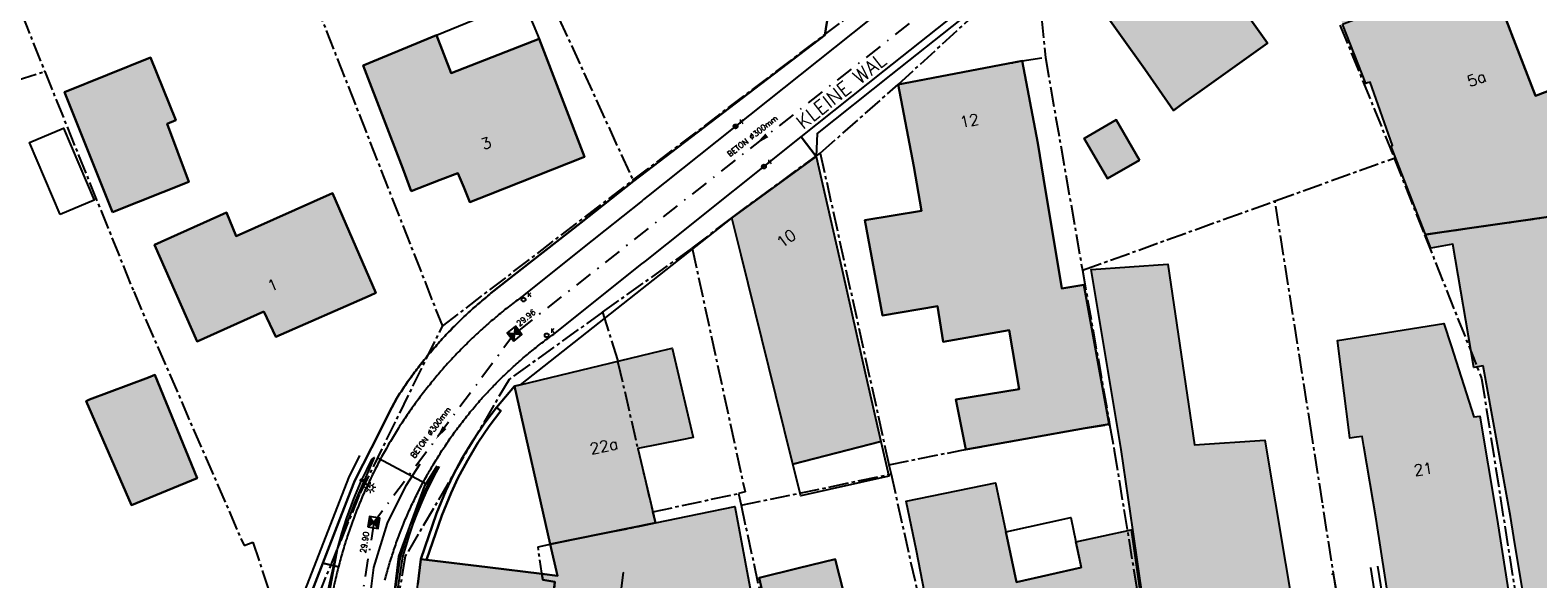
# Model space of a CAD drawing. Header units: metres. Extents: x 202952 to 203755, y 348959 to 349702.
# Tile 37 of 91: x 203184 to 203292, y 349384 to 349424. Entities that reach past the tile are written whole.
import ezdxf
from ezdxf.enums import TextEntityAlignment as Align

# ---------------------------------------------------------------- set-up
doc = ezdxf.new("R2010")
doc.units = ezdxf.units.M
doc.linetypes.add('1-200 CENTER', pattern=[4.28625, 2.8575, -0.47625, 0.47625, -0.47625])
doc.linetypes.add('1-200 DASHDOT', pattern=[2.54, 1.27, -0.635, 0, -0.635])
for name, color, linetype in [('bgt.onbegroeidterreindeel', 252, 'Continuous'), ('PH-BEST-BEBOUWING', 1, 'Continuous'), ('PH-BEST-BEBOUWING-ARCERING', 254, 'Continuous'), ('PH-BEST-BEGROEIIING', 252, 'Continuous'), ('PH-BEST-HUISNUMMER', 7, 'Continuous'), ('PH-BEST-KADASTRALE-GRENS', 240, '1-200 CENTER'), ('PH-BEST-KL-DATA_KPN', 12, '1-200 TELEFONIE-KPN'), ('PH-BEST-KL-DATA_ZIGGO BV', 12, '1-200 ZIGGO'), ('PH-BEST-KL-GAS_LAGEDRUK_ENEXIS', 12, '1-200 GASLEIDING LAGE DRUK'), ('PH-BEST-KL-LAAGSPANNING-ENEXIS', 12, '1-200 LAAGSPANNING'), ('PH-BEST-KL-WATER-WML', 12, '1-200 WML'), ('PH-BEST-KL-WATER-WML-buiten gebruik', 11, '1-200 WML'), ('PH-BEST-KOLK', 8, 'Continuous'), ('PH-BEST-PUT-HANDHAVEN', 84, 'Continuous'), ('PH-BEST-RIO-HANDHAVEN-GEMENGD', 44, '1-200 DASHDOT'), ('PH-BEST-RIO-TEKST', 8, 'Continuous'), ('PH-BEST-RIO-TEKST-VLOEIVLAK', 8, 'Continuous'), ('PH-BEST-STRAATNAAM-RIOLERING', 7, 'Continuous'), ('PH-BEST-WEGDEEL', 254, 'Continuous')]:
    doc.layers.add(name, color=color, linetype=linetype)
doc.styles.add('NLCS-ISO', font='txt')
doc.styles.add('ROMANS', font='romans.shx')
doc.linetypes.add('1-200 GASLEIDING LAGE DRUK', pattern='A,1.5,-0.6,["GAS LD",ROMANS,S=0.24,R=0,X=-0.5,Y=-0.12],-1', length=3.1)
doc.linetypes.add('1-200 LAAGSPANNING', pattern='A,1.5,-0.6,["LS",ROMANS,S=0.24,R=0,X=-0.45,Y=-0.12],-0.05', length=2.15)
doc.linetypes.add('1-200 TELEFONIE-KPN', pattern='A,1.5,-0.6,["KPN",ROMANS,S=0.24,R=0,X=-0.5,Y=-0.12],-0.3', length=2.4)
doc.linetypes.add('1-200 WML', pattern='A,1.5,-0.6,["WML",ROMANS,S=0.24,R=0,X=-0.5,Y=-0.12],-0.3', length=2.4)
doc.linetypes.add('1-200 ZIGGO', pattern='A,1.5,-0.6,["ZIGGO",ROMANS,S=0.24,R=0,X=-0.5,Y=-0.12],-0.65', length=2.75)

# ---------------------------------------------------------------- blocks, each defined once
blk = doc.blocks.new('SKL-WTB_HULP_MOF-SO')
at = {"linetype": 'ByBlock', "lineweight": 18}
h = blk.add_hatch(color=0, dxfattribs=at)
h.dxf.hatch_style = 1
h.paths.add_polyline_path([(-0.5625, 0, 1), (0.5625, 0, 1)])
at = {"color": 0, "linetype": 'ByBlock', "lineweight": 18}
blk.add_circle((0, 0), 0.5625, dxfattribs=at)
at = {"color": 0, "linetype": 'ByBlock', "lineweight": 18, "style": 'NLCS-ISO', "flags": 1}
for tag, p in [('TYPE', (1.5, 0)), ('LABEL', (1.5, -1.5)), ('OMSCHRIJVING', (1.5, -3))]:
    blk.add_attdef(tag, p, '', height=1, dxfattribs=at)
blk = doc.blocks.new('SKL-WTB_HULP_OVERIG-SO')
at = {"color": 0, "linetype": 'ByBlock', "lineweight": 18}
for points in [[(-0.14, 0.14), (0.14, -0.14)], [(0.14, 0.14), (-0.14, -0.14)]]:
    blk.add_lwpolyline(points, dxfattribs=at)
at = {"color": 0, "linetype": 'ByBlock', "lineweight": 18, "style": 'NLCS-ISO', "flags": 1}
for tag, p in [('TYPE', (1.5, 0)), ('LABEL', (1.5, -1.5)), ('OMSCHRIJVING', (1.5, -3))]:
    blk.add_attdef(tag, p, '', height=1, dxfattribs=at)
blk = doc.blocks.new('SKL-ET_OV_LICHTMAST-SO')
at = {"color": 0, "linetype": 'ByBlock', "lineweight": 18}
for points in [[(-1.25, 0), (-2, 0)], [(-1.41, 1.41), (-0.88, 0.88)], [(0, 2), (0, 1.25)], [(0.88, 0.88), (1.41, 1.41)], [(2, 0), (1.25, 0)], [(-1.41, -1.41), (-0.88, -0.88)], [(0, -1.25), (0, -2)], [(0.88, -0.88), (1.41, -1.41)]]:
    blk.add_lwpolyline(points, dxfattribs=at)
blk.add_circle((0, 0), 1, dxfattribs=at)
blk = doc.blocks.new('*U35')
blk.add_circle((0, 0), 0.142)
at = {"ltscale": 0.05, "style": 'ROMANS'}
blk.add_text('K', height=0.3, dxfattribs=at).set_placement((0.28, 0.19))
blk = doc.blocks.new('*U12')
h = blk.add_hatch(color=256)
h.paths.add_polyline_path([(0, 0), (-0.375, 0.375), (-0.375, -0.375)])
h.paths.add_polyline_path([(0.375, 0.375), (0, 0), (0.375, -0.375)])
for p, q in [((-0.375, -0.375), (0.375, 0.375)), ((-0.375, 0.375), (0.375, -0.375))]:
    blk.add_line(p, q)
blk.add_lwpolyline([(-0.375, -0.375), (0.375, -0.375), (0.375, 0.375), (-0.375, 0.375)], close=True)
blk = doc.blocks.new('Materialisatie')
blk.add_solid([(-1.04, 0.17), (-1.04, -0.17), (0, 0)])
at = {"style": 'ROMANS'}
blk.add_attdef('MATERIALISATIE', (-2.63, 0.66), '', height=0.4, dxfattribs=at)

msp = doc.modelspace()

# ---------------------------------------------------------------- hatches: boundary and pattern name
at = {"layer": 'PH-BEST-BEBOUWING-ARCERING'}
h = msp.add_hatch(color=256, dxfattribs=at)
h.paths.add_polyline_path([(203272.72, 349438.81), (203277.15, 349440.51), (203279.04, 349441.24), (203279.96, 349441.59), (203280.11, 349441.21), (203283.37, 349432.71), (203283.54, 349432.27), (203284.26, 349430.39), (203280.41, 349428.91), (203281.73, 349425.45), (203278.38, 349424.16), (203277.65, 349426.03), (203274.87, 349433.21)], flags=17)
h.paths.add_polyline_path([(203278.38, 349424.16), (203281.73, 349425.45), (203280.41, 349428.91), (203284.26, 349430.39), (203283.54, 349432.27), (203286.29, 349433.33), (203286.64, 349433.46), (203287.91, 349430.16), (203289.27, 349426.61), (203290.4, 349423.66), (203290.48, 349423.46), (203292.18, 349419.02), (203298.53, 349421.43), (203299.76, 349411.31), (203299.43, 349411.26), (203284.31, 349409.08), (203281.86, 349415.4), (203281.94, 349415.45), (203280.35, 349420.01), (203280.16, 349419.94), (203280.03, 349419.9)], flags=16)
h.paths.add_polyline_path([(203264.22, 349420.92), (203260.73, 349425.8), (203263.28, 349427.62), (203265.15, 349428.96), (203266.53, 349429.95), (203265.76, 349431.02), (203269.56, 349433.74), (203273.05, 349428.86), (203273.53, 349428.07), (203270.68, 349426.06), (203273, 349422.79), (203268.15, 349419.33), (203266.94, 349418.47), (203266.26, 349417.98)], flags=16)
h = msp.add_hatch(color=256, dxfattribs=at)
h.paths.add_polyline_path([(203211.7, 349412.2), (203211.09, 349413.81), (203208.25, 349421.19), (203213.52, 349423.36), (203214.57, 349420.65), (203220.85, 349423.11), (203224.1, 349414.64), (203217.24, 349411.93), (203215.9, 349411.4), (203215.46, 349412.47), (203215.04, 349413.48), (203213.77, 349412.99)], flags=17)
h.paths.add_polyline_path([(203201.14, 349403.57), (203196.38, 349401.42), (203193.33, 349408.35), (203198.48, 349410.66), (203199.17, 349408.96), (203206.06, 349412.04), (203209.16, 349404.9), (203208.76, 349404.72), (203202, 349401.75)], flags=16)
for points in [[(203194.23, 349417.02), (203194.84, 349417.27), (203193.04, 349421.76), (203186.87, 349419.29), (203190.32, 349410.68), (203195.77, 349412.86)], [(203256.96, 349413.13), (203256.55, 349415.63), (203255.43, 349421.52), (203246.94, 349419.91), (203246.57, 349419.84), (203247.69, 349413.95), (203248.22, 349410.79), (203244.18, 349410.11), (203245.43, 349403.29), (203249.37, 349403.94), (203249.79, 349401.4), (203254.51, 349402.24), (203255.23, 349398), (203250.7, 349397.26), (203251.4, 349393.68), (203259.95, 349395.22), (203261.66, 349395.5), (203259.85, 349405.48), (203258.28, 349405.22)], [(203262.17, 349417.3), (203259.87, 349415.97), (203261.54, 349413.09), (203263.84, 349414.42)], [(203242.54, 349406.53), (203240.7, 349414.68), (203234.65, 349410.29), (203234.92, 349409.22), (203235.32, 349407.61), (203237.81, 349397.55), (203239.03, 349392.63), (203245.31, 349394.26), (203244.25, 349398.95)], [(203272.8, 349394.34), (203267.78, 349394.02), (203265.87, 349406.97), (203260.38, 349406.58), (203262.52, 349393.69), (203263.35, 349387.95), (203264.45, 349380.32), (203264.56, 349380.33), (203267.17, 349380.52), (203274.5, 349381.05), (203275.03, 349381.09)], [(203260.38, 349406.58), (203262.52, 349393.69), (203263.35, 349387.95), (203264.45, 349380.32), (203267.18, 349380.52), (203275.03, 349381.09), (203272.8, 349394.34), (203267.78, 349394.02), (203265.87, 349406.97)], [(203230.38, 349400.95), (203229.57, 349400.75), (203219.51, 349398.32), (203219.09, 349398.22), (203221.65, 349386.89), (203229.18, 349388.42), (203227.92, 349393.74), (203231.07, 349394.38), (203231.89, 349394.55)], [(203193.35, 349399.03), (203192.9, 349398.85), (203188.67, 349397.26), (203188.42, 349397.15), (203191.68, 349389.7), (203196.38, 349391.62)]]:
    msp.add_hatch(color=256, dxfattribs=at).paths.add_polyline_path(points)
h = msp.add_hatch(color=256, dxfattribs=at)
h.paths.add_polyline_path([(203280.79, 349388.68), (203279.9, 349393.9), (203279.78, 349394.61), (203279.38, 349394.56), (203278.9, 349394.49), (203278.8, 349395.29), (203278.49, 349397.72), (203278.02, 349401.5), (203285.62, 349402.7), (203286.14, 349401.1), (203287.76, 349396.01), (203288.19, 349396.06), (203289.37, 349389.09), (203289.48, 349388.36), (203290.29, 349383.16), (203288.6, 349382.9), (203281.85, 349381.85), (203281.77, 349382.35)], flags=17)
h.paths.add_polyline_path([(203288.44, 349399.68), (203287.78, 349399.56), (203286.28, 349408.4), (203284.69, 349408.11), (203284.31, 349409.08), (203299.43, 349411.26), (203299.76, 349411.31), (203299.8, 349411), (203300.15, 349408.92), (203301.05, 349403.5), (203301.28, 349402.11), (203301.97, 349402.22), (203303.49, 349392.63), (203303.88, 349392.72), (203312.09, 349393.82), (203312.37, 349392.52), (203313.35, 349386.6), (203295.47, 349383.63), (203295.11, 349383.57), (203291.37, 349382.95), (203291.3, 349383.34), (203290.64, 349387.38), (203290.39, 349388.87)], flags=16)
h = msp.add_hatch(color=256, dxfattribs=at)
h.paths.add_polyline_path([(203280.79, 349388.68), (203279.9, 349393.89), (203279.78, 349394.61), (203279.38, 349394.56), (203278.9, 349394.49), (203278.8, 349395.29), (203278.5, 349397.71), (203278.02, 349401.5), (203285.62, 349402.7), (203286.14, 349401.1), (203287.76, 349396.01), (203288.19, 349396.06), (203289.37, 349389.09), (203289.48, 349388.36), (203290.29, 349383.16), (203288.6, 349382.9), (203281.85, 349381.85), (203281.77, 349382.35)])
h.paths.add_polyline_path([(203288.44, 349399.68), (203287.78, 349399.56), (203286.28, 349408.4), (203284.69, 349408.11), (203284.31, 349409.08), (203299.43, 349411.26), (203299.76, 349411.31), (203299.8, 349411), (203300.15, 349408.92), (203301.05, 349403.5), (203301.29, 349402.11), (203301.97, 349402.22), (203303.49, 349392.63), (203303.88, 349392.72), (203312.09, 349393.82), (203312.37, 349392.52), (203313.35, 349386.6), (203295.47, 349383.63), (203295.11, 349383.57), (203291.37, 349382.95), (203291.31, 349383.34), (203290.64, 349387.38), (203290.39, 349388.87)])
h = msp.add_hatch(color=256, dxfattribs=at)
h.paths.add_polyline_path([(203264.34, 349380.29), (203264.33, 349380.29), (203264.21, 349380.26), (203260.98, 349379.53), (203261.51, 349377.24), (203259.04, 349376.67), (203253.58, 349375.4), (203252.22, 349381.24), (203249.02, 349380.5), (203247.87, 349386.43), (203247.13, 349389.97), (203253.53, 349391.3), (203254.27, 349387.78), (203255.02, 349384.18), (203259.67, 349385.22), (203259.63, 349385.41), (203259.28, 349387.06), (203263.23, 349387.92), (203264.31, 349380.41), (203264.32, 349380.39), (203264.32, 349380.37), (203264.33, 349380.35), (203264.33, 349380.33), (203264.34, 349380.31)], flags=16)
h.paths.add_polyline_path([(203221.05, 349384.77), (203222.16, 349384.63), (203221.65, 349386.89), (203229.18, 349388.42), (203232.32, 349389.07), (203234.87, 349389.59), (203237.08, 349377.7), (203238.48, 349371.87), (203236.48, 349371.39), (203231.78, 349370.27), (203231.34, 349370.16), (203230.75, 349372.61), (203229.94, 349375.99), (203229.06, 349379.64), (203223.4, 349378.76), (203223.35, 349378.33), (203223.06, 349376.04), (203222.59, 349372.38), (203222.89, 349377.9), (203222.99, 349379.74), (203221.52, 349379.53), (203221.98, 349384.21), (203221.11, 349384.35)], flags=16)
h.paths.add_polyline_path([(203238.27, 349377.19), (203236.62, 349384.49), (203239.39, 349385.17), (203242.06, 349385.82), (203242.97, 349382.17), (203245.83, 349382.84), (203248.26, 349374.12), (203245.24, 349373.4), (203242.43, 349372.72), (203241.19, 349377.89)], flags=17)
h = msp.add_hatch(color=256, dxfattribs=at)
h.paths.add_polyline_path([(203264.34, 349380.29), (203264.33, 349380.29), (203264.21, 349380.26), (203260.98, 349379.52), (203261.51, 349377.24), (203259.05, 349376.67), (203253.58, 349375.4), (203252.22, 349381.24), (203249.02, 349380.5), (203247.87, 349386.43), (203247.13, 349389.97), (203253.54, 349391.3), (203254.27, 349387.78), (203255.02, 349384.18), (203259.67, 349385.22), (203259.63, 349385.41), (203259.28, 349387.06), (203263.23, 349387.92), (203264.31, 349380.41), (203264.32, 349380.39), (203264.32, 349380.37), (203264.33, 349380.35), (203264.33, 349380.33), (203264.34, 349380.31)])
h.paths.add_polyline_path([(203221.05, 349384.77), (203222.16, 349384.63), (203221.65, 349386.89), (203229.18, 349388.42), (203232.32, 349389.07), (203234.87, 349389.59), (203237.08, 349377.7), (203238.48, 349371.87), (203236.48, 349371.39), (203231.78, 349370.26), (203231.34, 349370.16), (203230.75, 349372.61), (203229.94, 349375.99), (203229.06, 349379.64), (203223.41, 349378.76), (203223.35, 349378.33), (203223.06, 349376.04), (203222.59, 349372.38), (203222.89, 349377.9), (203222.99, 349379.74), (203221.52, 349379.53), (203221.98, 349384.21), (203221.11, 349384.35)])
h.paths.add_polyline_path([(203238.27, 349377.19), (203236.63, 349384.49), (203239.4, 349385.17), (203242.06, 349385.82), (203242.97, 349382.17), (203245.83, 349382.84), (203248.26, 349374.12), (203245.24, 349373.39), (203242.44, 349372.72), (203241.19, 349377.89)])
h = msp.add_hatch(color=256, dxfattribs=at)
h.paths.add_polyline_path([(203221.05, 349384.77), (203222.16, 349384.63), (203221.65, 349386.89), (203229.18, 349388.42), (203232.32, 349389.07), (203234.87, 349389.59), (203237.08, 349377.7), (203238.48, 349371.87), (203236.48, 349371.39), (203231.78, 349370.27), (203231.34, 349370.16), (203230.75, 349372.61), (203229.94, 349375.99), (203229.06, 349379.64), (203223.4, 349378.76), (203223.35, 349378.33), (203223.06, 349376.04), (203222.59, 349372.38), (203222.89, 349377.9), (203222.99, 349379.74), (203221.52, 349379.53), (203221.98, 349384.21), (203221.11, 349384.35)], flags=16)
h.paths.add_polyline_path([(203222.59, 349372.38), (203221.27, 349372.55), (203220.87, 349372.6), (203220.71, 349371.35), (203219.22, 349371.54), (203214.19, 349372.17), (203210.86, 349372.59), (203211.43, 349377.51), (203211.62, 349379.2), (203222.89, 349377.9)], flags=17)
h = msp.add_hatch(color=256, dxfattribs=at)
h.paths.add_polyline_path([(203221.05, 349384.77), (203222.16, 349384.63), (203221.65, 349386.89), (203229.18, 349388.42), (203232.32, 349389.07), (203234.87, 349389.59), (203237.08, 349377.7), (203238.48, 349371.87), (203236.48, 349371.39), (203231.78, 349370.27), (203231.34, 349370.16), (203230.75, 349372.61), (203229.94, 349375.99), (203229.06, 349379.64), (203223.4, 349378.76), (203223.35, 349378.33), (203223.06, 349376.04), (203222.59, 349372.38), (203222.89, 349377.9), (203222.99, 349379.74), (203221.52, 349379.53), (203221.98, 349384.21), (203221.11, 349384.35)], flags=16)
h.paths.add_polyline_path([(203211.62, 349379.2), (203211.7, 349379.89), (203212.18, 349384.04), (203212.39, 349385.82), (203212.8, 349385.77), (203217.16, 349385.24), (203221.05, 349384.77), (203221.11, 349384.35), (203221.98, 349384.21), (203221.52, 349379.53), (203222.99, 349379.74), (203222.89, 349377.9)], flags=17)

# ---------------------------------------------------------------- linework, layer by layer
at = {"layer": 'bgt.onbegroeidterreindeel'}
for points in [[(203298.53, 349421.43), (203292.18, 349419.02), (203290.48, 349423.46), (203290.4, 349423.66), (203289.27, 349426.61), (203287.91, 349430.16), (203286.64, 349433.46), (203286.29, 349433.33), (203283.54, 349432.27), (203283.54, 349432.27), (203283.37, 349432.71), (203280.11, 349441.21), (203279.96, 349441.59), (203280.71, 349441.35), (203286.08, 349439.85), (203288.68, 349439.22), (203296.13, 349437.41)], [(203241.78, 349426.39), (203241.31, 349423.36), (203227.61, 349412.9), (203223.83, 349409.92), (203220.36, 349407.19), (203217.41, 349404.87), (203217.3, 349404.78), (203217.19, 349404.69), (203217.08, 349404.6), (203216.98, 349404.51), (203216.87, 349404.42), (203216.76, 349404.33), (203216.65, 349404.24), (203216.55, 349404.15), (203216.44, 349404.06), (203216.33, 349403.96), (203216.23, 349403.87), (203216.12, 349403.78), (203216.02, 349403.68), (203215.91, 349403.59), (203215.81, 349403.49), (203215.7, 349403.4), (203215.6, 349403.3), (203215.5, 349403.2), (203215.4, 349403.11), (203215.29, 349403.01), (203215.19, 349402.91), (203215.09, 349402.81), (203214.99, 349402.71), (203214.89, 349402.61), (203214.79, 349402.51), (203214.69, 349402.41), (203214.59, 349402.31), (203214.5, 349402.21), (203214.4, 349402.11), (203214.3, 349402.01), (203214.2, 349401.91), (203214.11, 349401.8), (203214.01, 349401.7), (203213.92, 349401.6), (203213.82, 349401.49), (203213.73, 349401.39), (203213.63, 349401.28), (203213.54, 349401.18), (203213.45, 349401.07), (203213.35, 349400.96), (203213.26, 349400.86), (203213.17, 349400.75), (203213.08, 349400.64), (203212.99, 349400.54), (203212.9, 349400.43), (203212.81, 349400.32), (203212.72, 349400.21), (203212.63, 349400.1), (203212.54, 349399.99), (203212.46, 349399.88), (203212.37, 349399.77), (203212.28, 349399.66), (203212.2, 349399.54), (203212.11, 349399.43), (203212.02, 349399.32), (203211.94, 349399.21), (203211.86, 349399.09), (203211.77, 349398.98), (203211.69, 349398.87), (203211.61, 349398.75), (203211.53, 349398.64), (203211.44, 349398.52), (203211.36, 349398.41), (203211.28, 349398.29), (203211.2, 349398.17), (203211.12, 349398.06), (203211.04, 349397.94), (203210.97, 349397.82), (203210.89, 349397.71), (203210.81, 349397.59), (203210.74, 349397.47), (203210.66, 349397.35), (203210.3, 349396.68), (203208.85, 349393.81), (203207.66, 349391.46), (203207.36, 349390.67), (203206.62, 349388.77), (203205.37, 349385.54), (203203.91, 349381.76)]]:
    msp.add_lwpolyline(points, dxfattribs=at)
for points in [[(203264.22, 349420.92), (203266.26, 349417.98), (203266.94, 349418.47), (203268.15, 349419.33), (203273, 349422.79), (203270.68, 349426.06), (203273.53, 349428.07), (203273.05, 349428.86), (203269.56, 349433.74), (203265.76, 349431.02), (203266.53, 349429.95), (203265.15, 349428.96), (203263.28, 349427.62), (203260.73, 349425.8), (203264.22, 349420.92)], [(203211.7, 349412.2), (203213.77, 349412.99), (203215.04, 349413.48), (203215.46, 349412.47), (203215.9, 349411.4), (203217.24, 349411.93), (203224.1, 349414.64), (203220.85, 349423.11), (203214.57, 349420.65), (203213.52, 349423.36), (203208.25, 349421.19), (203211.09, 349413.81), (203211.7, 349412.2)], [(203190.32, 349410.68), (203195.77, 349412.86), (203194.23, 349417.02), (203194.84, 349417.27), (203193.04, 349421.76), (203186.87, 349419.29), (203190.32, 349410.68)], [(203251.4, 349393.68), (203259.95, 349395.22), (203261.66, 349395.5), (203259.85, 349405.48), (203258.28, 349405.22), (203256.96, 349413.13), (203256.55, 349415.63), (203255.43, 349421.52), (203246.94, 349419.91), (203246.57, 349419.84), (203247.69, 349413.95), (203248.22, 349410.79), (203244.18, 349410.11), (203245.43, 349403.29), (203249.37, 349403.94), (203249.79, 349401.4), (203254.51, 349402.24), (203255.23, 349398), (203250.7, 349397.26), (203251.4, 349393.68)], [(203263.84, 349414.42), (203262.17, 349417.3), (203259.87, 349415.97), (203261.54, 349413.09), (203263.84, 349414.42)], [(203201.14, 349403.57), (203202, 349401.75), (203208.76, 349404.72), (203209.16, 349404.9), (203206.06, 349412.04), (203199.17, 349408.96), (203198.48, 349410.66), (203193.33, 349408.35), (203196.38, 349401.42), (203201.14, 349403.57)], [(203192.9, 349398.85), (203188.67, 349397.26), (203188.42, 349397.15), (203191.68, 349389.7), (203196.38, 349391.62), (203193.35, 349399.03), (203192.9, 349398.85)], [(203212.8, 349385.77), (203213.88, 349388.95), (203214.55, 349390.57), (203215.04, 349391.62), (203215.72, 349392.9), (203216.47, 349394.15), (203217.29, 349395.35), (203218.12, 349396.45), (203217.8, 349396.69), (203219.09, 349398.22), (203221.65, 349386.89), (203222.16, 349384.63), (203221.05, 349384.77), (203217.16, 349385.24), (203212.8, 349385.77)], [(203238.27, 349377.19), (203241.19, 349377.89), (203242.43, 349372.72), (203245.24, 349373.4), (203248.26, 349374.12), (203245.83, 349382.84), (203242.97, 349382.17), (203242.06, 349385.82), (203239.39, 349385.17), (203236.62, 349384.49), (203238.27, 349377.19)]]:
    msp.add_lwpolyline(points, close=True, dxfattribs=at)
at = {"layer": 'PH-BEST-BEBOUWING'}
for points in [[(203264.22, 349420.92), (203260.73, 349425.8), (203263.28, 349427.62), (203265.15, 349428.96), (203266.53, 349429.95), (203265.76, 349431.02), (203269.56, 349433.74), (203273.05, 349428.86), (203273.53, 349428.07), (203270.68, 349426.06), (203273, 349422.79), (203268.15, 349419.33), (203266.94, 349418.47), (203266.26, 349417.98), (203264.22, 349420.92)], [(203278.38, 349424.16), (203281.73, 349425.45), (203280.41, 349428.91), (203284.26, 349430.39), (203283.54, 349432.27), (203286.29, 349433.33), (203286.64, 349433.46), (203287.91, 349430.16), (203289.27, 349426.61), (203290.4, 349423.66), (203290.48, 349423.46), (203292.18, 349419.02), (203298.53, 349421.43), (203299.76, 349411.31), (203299.43, 349411.26), (203284.31, 349409.08), (203281.86, 349415.4), (203281.94, 349415.45), (203280.35, 349420.01), (203280.16, 349419.94), (203280.03, 349419.9), (203278.38, 349424.16)], [(203220.85, 349423.11), (203214.57, 349420.65), (203213.52, 349423.36), (203219.7, 349425.91), (203220.85, 349423.11)], [(203211.7, 349412.2), (203211.09, 349413.81), (203208.25, 349421.19), (203213.52, 349423.36), (203214.57, 349420.65), (203220.85, 349423.11), (203224.1, 349414.64), (203217.24, 349411.93), (203215.9, 349411.4), (203215.46, 349412.47), (203215.04, 349413.48), (203213.77, 349412.99), (203211.7, 349412.2)], [(203190.32, 349410.68), (203186.87, 349419.29), (203193.04, 349421.76), (203194.84, 349417.27), (203194.23, 349417.02), (203195.77, 349412.86), (203190.32, 349410.68)], [(203251.4, 349393.68), (203250.7, 349397.26), (203255.23, 349398), (203254.51, 349402.24), (203249.79, 349401.4), (203249.37, 349403.94), (203245.43, 349403.29), (203244.18, 349410.11), (203248.22, 349410.79), (203247.69, 349413.95), (203246.57, 349419.84), (203246.94, 349419.91), (203255.43, 349421.52), (203256.55, 349415.63), (203256.96, 349413.13), (203258.28, 349405.22), (203259.85, 349405.48), (203261.66, 349395.5), (203259.95, 349395.22), (203251.4, 349393.68)], [(203263.84, 349414.42), (203261.54, 349413.09), (203259.87, 349415.97), (203262.17, 349417.3), (203263.84, 349414.42)], [(203186.56, 349410.51), (203184.38, 349415.67), (203186.81, 349416.7), (203189, 349411.54), (203186.56, 349410.51)], [(203240.7, 349414.68), (203242.54, 349406.53), (203244.25, 349398.95), (203245.31, 349394.26), (203239.03, 349392.63), (203237.81, 349397.55), (203235.32, 349407.61), (203234.92, 349409.22), (203234.65, 349410.29), (203240.7, 349414.68)], [(203201.14, 349403.57), (203196.38, 349401.42), (203193.33, 349408.35), (203198.48, 349410.66), (203199.17, 349408.96), (203206.06, 349412.04), (203209.16, 349404.9), (203208.76, 349404.72), (203202, 349401.75), (203201.14, 349403.57)], [(203288.44, 349399.68), (203287.78, 349399.56), (203286.28, 349408.4), (203284.69, 349408.11), (203284.31, 349409.08), (203299.43, 349411.26), (203299.76, 349411.31), (203299.8, 349411), (203300.15, 349408.92), (203301.05, 349403.5), (203301.28, 349402.11), (203301.97, 349402.22), (203303.49, 349392.63), (203303.88, 349392.72), (203312.09, 349393.82), (203312.37, 349392.52), (203313.35, 349386.6), (203295.47, 349383.63), (203295.11, 349383.57), (203291.37, 349382.95), (203291.3, 349383.34), (203290.64, 349387.38), (203290.39, 349388.87), (203288.44, 349399.68)], [(203267.17, 349380.52), (203264.56, 349380.33), (203264.45, 349380.32), (203263.35, 349387.95), (203262.52, 349393.69), (203260.38, 349406.58), (203265.87, 349406.97), (203267.78, 349394.02), (203272.8, 349394.34), (203275.03, 349381.09), (203274.5, 349381.05), (203267.17, 349380.52)], [(203280.79, 349388.68), (203279.9, 349393.9), (203279.78, 349394.61), (203279.38, 349394.56), (203278.9, 349394.49), (203278.8, 349395.29), (203278.49, 349397.72), (203278.02, 349401.5), (203285.62, 349402.7), (203286.14, 349401.1), (203287.76, 349396.01), (203288.19, 349396.06), (203289.37, 349389.09), (203289.48, 349388.36), (203290.29, 349383.16), (203288.6, 349382.9), (203281.85, 349381.85), (203281.77, 349382.35), (203280.79, 349388.68)], [(203219.09, 349398.22), (203219.51, 349398.32), (203229.57, 349400.75), (203230.38, 349400.95), (203231.89, 349394.55), (203231.07, 349394.38), (203227.92, 349393.74), (203229.18, 349388.42), (203221.65, 349386.89), (203219.09, 349398.22)], [(203192.9, 349398.85), (203193.35, 349399.03), (203196.38, 349391.62), (203191.68, 349389.7), (203188.42, 349397.15), (203188.67, 349397.26), (203192.9, 349398.85)], [(203245.31, 349394.26), (203245.9, 349391.78), (203239.58, 349390.37), (203239.03, 349392.63), (203245.31, 349394.26)], [(203221.05, 349384.77), (203222.16, 349384.63), (203221.65, 349386.89), (203229.18, 349388.42), (203232.32, 349389.07), (203234.87, 349389.59), (203237.08, 349377.7), (203238.48, 349371.87), (203236.48, 349371.39), (203231.78, 349370.27), (203231.34, 349370.16), (203230.75, 349372.61), (203229.94, 349375.99), (203229.06, 349379.64), (203223.4, 349378.76), (203223.35, 349378.33), (203223.06, 349376.04), (203222.59, 349372.38), (203222.89, 349377.9), (203222.99, 349379.74), (203221.52, 349379.53), (203221.98, 349384.21), (203221.11, 349384.35), (203221.05, 349384.77)], [(203254.27, 349387.78), (203258.92, 349388.8), (203259.28, 349387.06), (203259.67, 349385.22), (203255.02, 349384.18), (203254.27, 349387.78)], [(203211.62, 349379.2), (203211.7, 349379.89), (203212.18, 349384.04), (203212.39, 349385.82), (203212.8, 349385.77), (203217.16, 349385.24), (203221.05, 349384.77), (203221.11, 349384.35), (203221.98, 349384.21), (203221.52, 349379.53), (203222.99, 349379.74), (203222.89, 349377.9), (203211.62, 349379.2)], [(203238.27, 349377.19), (203236.62, 349384.49), (203239.39, 349385.17), (203242.06, 349385.82), (203242.97, 349382.17), (203245.83, 349382.84), (203248.26, 349374.12), (203245.24, 349373.4), (203242.43, 349372.72), (203241.19, 349377.89), (203238.27, 349377.19)]]:
    msp.add_lwpolyline(points, close=True, dxfattribs=at)
msp.add_lwpolyline([(203249.02, 349380.5), (203247.87, 349386.43), (203247.13, 349389.97), (203253.53, 349391.3), (203254.27, 349387.78), (203255.02, 349384.18), (203259.67, 349385.22), (203259.63, 349385.41), (203259.28, 349387.06), (203263.23, 349387.92), (203264.31, 349380.41)], dxfattribs=at)
at = {"layer": 'PH-BEST-BEGROEIIING'}
msp.add_lwpolyline([(203212.8, 349385.77), (203212.39, 349385.82), (203213.51, 349389.09), (203214.18, 349390.73), (203214.68, 349391.8), (203215.37, 349393.1), (203216.13, 349394.36), (203216.96, 349395.58), (203217.8, 349396.69), (203218.12, 349396.45), (203217.29, 349395.35), (203216.47, 349394.15), (203215.72, 349392.9), (203215.04, 349391.62), (203214.55, 349390.57), (203213.88, 349388.95), (203212.8, 349385.77)], close=True, dxfattribs=at)
at = {"layer": 'PH-BEST-KADASTRALE-GRENS', "ltscale": 0.5}
for p, q in [((203191.52, 349459.6), (203213.93, 349402.51)), ((203173.46, 349450.67), (203185.46, 349420.77)), ((203227.57, 349412.97), (203252.32, 349431.76)), ((203246.57, 349419.84), (203256.43, 349428.87)), ((203256.43, 349428.87), (203257.1, 349421.77)), ((203220.5, 349428.47), (203227.57, 349412.97)), ((203278.19, 349424.09), (203282.07, 349414.56)), ((203257.1, 349421.77), (203259.75, 349406.52)), ((203159.03, 349412.2), (203185.46, 349420.77)), ((203240.98, 349414.92), (203246.57, 349419.84)), ((203240.98, 349414.92), (203245.9, 349392.59)), ((203273.54, 349411.49), (203282.07, 349414.56)), ((203282.07, 349414.56), (203284.24, 349409.07)), ((203213.93, 349402.51), (203227.57, 349412.97)), ((203259.75, 349406.52), (203273.54, 349411.49)), ((203276.15, 349394.89), (203273.54, 349411.49)), ((203284.24, 349409.07), (203299.43, 349411.26)), ((203225.4, 349403.52), (203231.82, 349408.1)), ((203259.75, 349406.52), (203261.7, 349395.47)), ((203245.9, 349392.59), (203246.05, 349391.91)), ((203235.31, 349389.69), (203246.05, 349391.91)), ((203228.99, 349389.21), (203235.12, 349390.53)), ((203235.12, 349390.53), (203235.31, 349389.69)), ((203235.31, 349389.69), (203239.35, 349371.12))]:
    msp.add_line(p, q, dxfattribs=at)
for points in [[(203246.57, 349419.84), (203255.43, 349421.52), (203257.1, 349421.77)], [(203185.46, 349420.77), (203191.83, 349404.99), (203199.73, 349386.79), (203200.36, 349387.05), (203202.89, 349379.34)], [(203231.82, 349408.1), (203234.65, 349410.29), (203240.98, 349414.92)], [(203284.24, 349409.07), (203288.33, 349398.77), (203290.8, 349383.05)], [(203231.82, 349408.1), (203235.6, 349390.64), (203235.12, 349390.53)], [(203225.4, 349403.52), (203218.7, 349398.7), (203211.27, 349386.02), (203208.84, 349371.56), (203210.59, 349371.49)], [(203225.4, 349403.52), (203226.47, 349400.1), (203226.5, 349399.92), (203227.92, 349393.74), (203228.99, 349389.21)], [(203202.89, 349379.34), (203204.24, 349381.22), (203208.05, 349390.52), (203213.93, 349402.51)], [(203245.9, 349392.59), (203251.11, 349393.63), (203259.95, 349395.22), (203261.7, 349395.47)], [(203261.7, 349395.47), (203262.03, 349393.6), (203264.21, 349380.26)], [(203278.25, 349381.46), (203276.94, 349389.85), (203276.15, 349394.89)], [(203246.05, 349391.91), (203248.96, 349378.9), (203249.62, 349371.33)], [(203210.59, 349371.49), (203222.62, 349370.98), (203222.59, 349372.38), (203222.99, 349379.74), (203221.52, 349379.53), (203221.98, 349384.21), (203221.11, 349384.35), (203220.78, 349386.71), (203221.55, 349386.87), (203229.18, 349388.42), (203228.99, 349389.21)]]:
    msp.add_lwpolyline(points, dxfattribs=at)
at = {"layer": 'PH-BEST-KL-DATA_KPN'}
for points in [[(203204.04, 349373.64), (203206.43, 349386.54), (203207.67, 349389.85), (203209.07, 349393.1)], [(203213.58, 349392.49), (203212.51, 349390.4), (203211.61, 349388.23), (203210.9, 349386), (203208.9, 349373.03), (203208.11, 349373.13), (203204.04, 349373.64)]]:
    msp.add_lwpolyline(points, dxfattribs=at)
at = {"layer": 'PH-BEST-KL-DATA_ZIGGO BV'}
msp.add_lwpolyline([(203208, 349393.24), (203207.2, 349391.66), (203203.91, 349383.16), (203203.76, 349382.18)], dxfattribs=at)
at = {"layer": 'PH-BEST-KL-GAS_LAGEDRUK_ENEXIS'}
for points in [[(203208.2, 349366.96), (203209.07, 349372.81), (203211.1, 349385.98), (203211.33, 349386.78), (203211.58, 349387.57), (203211.85, 349388.36), (203212.14, 349389.14), (203212.45, 349389.88), (203212.77, 349390.61), (203213.12, 349391.33), (203213.48, 349392.04), (203213.72, 349392.47)], [(203281.56, 349381.17), (203280.91, 349385.32)]]:
    msp.add_lwpolyline(points, dxfattribs=at)
at = {"layer": 'PH-BEST-KL-LAAGSPANNING-ENEXIS'}
for points in [[(203207.58, 349390.14), (203208.15, 349391.47), (203208.51, 349392.22), (203208.89, 349392.96), (203209.06, 349393.1), (203209.07, 349393.1)], [(203209.36, 349393.06), (203212.79, 349391.21)], [(203212.94, 349391.24), (203213.05, 349391.35), (203213.69, 349392.47)], [(203208.15, 349391.47), (203208.76, 349390.95)], [(203212.79, 349391.21), (203212.94, 349391.24)], [(203205.76, 349383.6), (203206.43, 349386.54), (203206.73, 349387.67), (203207.08, 349388.78), (203207.58, 349390.14)], [(203224.45, 349365.6), (203226.9, 349384.86)], [(203281.05, 349381.12), (203280.41, 349385.23)]]:
    msp.add_lwpolyline(points, dxfattribs=at)
at = {"layer": 'PH-BEST-KL-WATER-WML'}
for points in [[(203208.26, 349360.9), (203207.66, 349360.86), (203207.08, 349360.96), (203205.87, 349360.95), (203207.32, 349372.03), (203207.36, 349372.32), (203208.66, 349382.35), (203209.03, 349385.23), (203210, 349388.4), (203211.34, 349391.11), (203212.35, 349392.66)], [(203278.69, 349379.35), (203277.73, 349384.76), (203277.64, 349384.74), (203277.63, 349384.77)]]:
    msp.add_lwpolyline(points, dxfattribs=at)
at = {"layer": 'PH-BEST-KL-WATER-WML-buiten gebruik'}
msp.add_lwpolyline([(203213.54, 349392.49), (203212.62, 349391.03), (203210.8, 349386.01), (203210.33, 349382.22), (203209.64, 349376.65), (203209.29, 349373.83), (203209.04, 349371.81), (203208.46, 349367.18), (203208.39, 349366.59), (203208.38, 349366.55)], dxfattribs=at)
at = {"layer": 'PH-BEST-RIO-HANDHAVEN-GEMENGD'}
for p, q in [((203253.57, 349429.09), (203219.1, 349401.98)), ((203219.1, 349401.98), (203209.02, 349388.45)), ((203209.02, 349388.45), (203203.54, 349354.11))]:
    msp.add_line(p, q, dxfattribs=at)
at = {"layer": 'PH-BEST-WEGDEEL'}
msp.add_lwpolyline([(203239.62, 349416.08), (203245.58, 349420.83), (203255.57, 349428.78), (203255.92, 349428.39), (203246.03, 349420.52), (203240.76, 349416.33), (203240.7, 349414.68), (203239.62, 349416.08)], close=True, dxfattribs=at)
for points in [[(203244.47, 349424.45), (203228.67, 349411.85), (203228.34, 349411.58), (203228.22, 349411.48), (203228.12, 349411.41), (203225.59, 349409.39), (203223.73, 349407.91), (203219.77, 349404.73), (203219.65, 349404.65), (203219.54, 349404.56), (203219.42, 349404.48), (203219.31, 349404.39), (203219.2, 349404.31), (203219.08, 349404.22), (203218.97, 349404.14), (203218.86, 349404.05), (203218.75, 349403.97), (203218.63, 349403.88), (203218.52, 349403.79), (203218.41, 349403.7), (203218.3, 349403.61), (203218.19, 349403.52), (203218.08, 349403.43), (203217.97, 349403.35), (203217.87, 349403.26), (203217.76, 349403.16), (203217.65, 349403.07), (203217.54, 349402.98), (203217.43, 349402.89), (203217.33, 349402.8), (203217.22, 349402.7), (203217.11, 349402.61), (203217.01, 349402.52), (203216.9, 349402.42), (203216.8, 349402.33), (203216.69, 349402.23), (203216.59, 349402.14), (203216.48, 349402.04), (203216.38, 349401.95), (203216.28, 349401.85), (203216.17, 349401.75), (203216.07, 349401.65), (203215.97, 349401.56), (203215.87, 349401.46), (203215.77, 349401.36), (203215.67, 349401.26), (203215.57, 349401.16), (203215.47, 349401.06), (203215.37, 349400.96), (203215.27, 349400.86), (203215.17, 349400.76), (203215.07, 349400.66), (203214.97, 349400.55), (203214.88, 349400.45), (203214.78, 349400.35), (203214.68, 349400.24), (203214.59, 349400.14), (203214.49, 349400.04), (203214.39, 349399.93), (203214.3, 349399.83), (203214.21, 349399.72), (203214.11, 349399.62), (203214.02, 349399.51), (203213.93, 349399.41), (203213.83, 349399.3), (203213.74, 349399.19), (203213.65, 349399.08), (203213.56, 349398.98), (203213.47, 349398.87), (203213.38, 349398.76), (203213.29, 349398.65), (203213.2, 349398.54), (203213.11, 349398.43), (203213.02, 349398.32), (203212.93, 349398.21), (203212.84, 349398.1), (203212.75, 349397.99), (203212.67, 349397.88), (203212.58, 349397.77), (203212.49, 349397.65), (203212.41, 349397.54), (203212.32, 349397.43), (203212.24, 349397.31), (203212.15, 349397.2), (203212.07, 349397.09), (203211.99, 349396.97), (203211.91, 349396.86), (203211.82, 349396.74), (203211.74, 349396.63), (203211.66, 349396.51), (203211.58, 349396.4), (203211.5, 349396.28), (203211.42, 349396.16), (203211.34, 349396.05), (203211.26, 349395.93), (203211.18, 349395.81), (203211.1, 349395.69), (203211.03, 349395.57), (203210.95, 349395.46), (203210.87, 349395.34), (203210.8, 349395.22), (203210.72, 349395.1), (203210.65, 349394.98), (203210.57, 349394.86), (203210.5, 349394.74), (203210.42, 349394.62), (203210.35, 349394.5), (203210.28, 349394.37), (203210.21, 349394.25), (203210.13, 349394.13), (203210.06, 349394.01), (203209.99, 349393.89), (203209.92, 349393.76), (203209.85, 349393.64), (203209.78, 349393.52), (203209.71, 349393.39), (203209.65, 349393.27), (203209.58, 349393.15), (203209.51, 349393.02), (203209.45, 349392.9), (203209.38, 349392.77), (203209.31, 349392.65), (203209.25, 349392.52), (203209.18, 349392.39), (203209.12, 349392.27), (203209.06, 349392.14), (203208.99, 349392.02), (203208.93, 349391.89), (203208.87, 349391.76), (203208.81, 349391.63), (203208.75, 349391.51), (203208.69, 349391.38), (203208.63, 349391.25), (203208.57, 349391.12), (203208.51, 349390.99), (203208.45, 349390.87), (203208.39, 349390.74), (203208.33, 349390.61), (203208.28, 349390.48), (203208.22, 349390.35), (203208.17, 349390.22), (203208.11, 349390.09), (203208.06, 349389.96), (203208, 349389.83), (203207.95, 349389.7), (203207.89, 349389.56), (203207.84, 349389.43), (203207.79, 349389.3), (203207.74, 349389.17), (203207.69, 349389.04), (203207.64, 349388.91), (203207.59, 349388.77), (203207.54, 349388.64), (203207.49, 349388.51), (203207.44, 349388.38), (203207.4, 349388.24), (203207.35, 349388.11), (203207.3, 349387.97), (203207.26, 349387.84), (203207.21, 349387.71), (203207.17, 349387.57), (203207.12, 349387.44), (203207.08, 349387.3), (203207.03, 349387.17), (203206.99, 349387.04), (203206.95, 349386.9), (203206.91, 349386.77), (203206.87, 349386.63), (203206.83, 349386.49), (203206.79, 349386.36), (203206.75, 349386.22), (203206.71, 349386.09), (203206.67, 349385.95), (203206.63, 349385.81), (203206.59, 349385.68), (203206.56, 349385.54), (203206.49, 349385.28), (203205.37, 349385.54), (203206.62, 349388.77), (203207.36, 349390.67), (203207.66, 349391.46), (203208.85, 349393.81), (203210.3, 349396.68), (203210.66, 349397.35), (203210.74, 349397.47), (203210.81, 349397.59), (203210.89, 349397.71), (203210.97, 349397.82), (203211.04, 349397.94), (203211.12, 349398.06), (203211.2, 349398.17), (203211.28, 349398.29), (203211.36, 349398.41), (203211.44, 349398.52), (203211.53, 349398.64), (203211.61, 349398.75), (203211.69, 349398.87), (203211.77, 349398.98), (203211.86, 349399.09), (203211.94, 349399.21), (203212.02, 349399.32), (203212.11, 349399.43), (203212.2, 349399.54), (203212.28, 349399.66), (203212.37, 349399.77), (203212.46, 349399.88), (203212.54, 349399.99), (203212.63, 349400.1), (203212.72, 349400.21), (203212.81, 349400.32), (203212.9, 349400.43), (203212.99, 349400.54), (203213.08, 349400.64), (203213.17, 349400.75), (203213.26, 349400.86), (203213.35, 349400.96), (203213.45, 349401.07), (203213.54, 349401.18), (203213.63, 349401.28), (203213.73, 349401.39), (203213.82, 349401.49), (203213.92, 349401.6), (203214.01, 349401.7), (203214.11, 349401.8), (203214.2, 349401.91), (203214.3, 349402.01), (203214.4, 349402.11), (203214.5, 349402.21), (203214.59, 349402.31), (203214.69, 349402.41), (203214.79, 349402.51), (203214.89, 349402.61), (203214.99, 349402.71), (203215.09, 349402.81), (203215.19, 349402.91), (203215.29, 349403.01), (203215.4, 349403.11), (203215.5, 349403.2), (203215.6, 349403.3), (203215.7, 349403.4), (203215.81, 349403.49), (203215.91, 349403.59), (203216.02, 349403.68), (203216.12, 349403.78), (203216.23, 349403.87), (203216.33, 349403.96), (203216.44, 349404.06), (203216.55, 349404.15), (203216.65, 349404.24), (203216.76, 349404.33), (203216.87, 349404.42), (203216.98, 349404.51), (203217.08, 349404.6), (203217.19, 349404.69), (203217.3, 349404.78), (203217.41, 349404.87), (203220.36, 349407.19), (203223.83, 349409.92), (203227.61, 349412.9), (203241.31, 349423.36), (203241.78, 349426.39)], [(203209.82, 349384.33), (203209.86, 349384.46), (203209.89, 349384.59), (203209.92, 349384.72), (203209.96, 349384.84), (203209.99, 349384.97), (203210.03, 349385.1), (203210.07, 349385.22), (203210.1, 349385.35), (203210.14, 349385.48), (203210.18, 349385.6), (203210.22, 349385.73), (203210.26, 349385.86), (203210.3, 349385.98), (203210.34, 349386.11), (203210.38, 349386.23), (203210.42, 349386.36), (203210.46, 349386.49), (203210.5, 349386.61), (203210.54, 349386.74), (203210.59, 349386.86), (203210.63, 349386.99), (203210.67, 349387.11), (203210.72, 349387.23), (203210.77, 349387.36), (203210.81, 349387.48), (203210.86, 349387.61), (203210.9, 349387.73), (203210.95, 349387.85), (203211, 349387.98), (203211.05, 349388.1), (203211.1, 349388.22), (203211.15, 349388.34), (203211.2, 349388.47), (203211.25, 349388.59), (203211.3, 349388.71), (203211.35, 349388.83), (203211.4, 349388.95), (203211.46, 349389.07), (203211.51, 349389.19), (203211.56, 349389.32), (203211.62, 349389.44), (203211.67, 349389.56), (203211.73, 349389.68), (203211.78, 349389.8), (203211.84, 349389.91), (203211.9, 349390.03), (203211.95, 349390.15), (203212.01, 349390.27), (203212.07, 349390.39), (203212.13, 349390.51), (203212.19, 349390.63), (203212.25, 349390.74), (203212.31, 349390.86), (203212.37, 349390.98), (203212.43, 349391.1), (203212.49, 349391.21), (203212.55, 349391.33), (203212.62, 349391.45), (203212.68, 349391.56), (203212.74, 349391.68), (203212.81, 349391.79), (203212.87, 349391.91), (203212.94, 349392.02), (203213, 349392.14), (203213.07, 349392.25), (203213.14, 349392.37), (203213.2, 349392.48), (203213.27, 349392.59), (203213.34, 349392.71), (203213.41, 349392.82), (203213.48, 349392.93), (203213.55, 349393.04), (203213.62, 349393.16), (203213.69, 349393.27), (203213.76, 349393.38), (203213.83, 349393.49), (203213.9, 349393.6), (203213.97, 349393.71), (203214.05, 349393.82), (203214.12, 349393.93), (203214.19, 349394.04), (203214.27, 349394.15), (203214.34, 349394.26), (203214.42, 349394.37), (203214.49, 349394.48), (203214.57, 349394.59), (203214.65, 349394.69), (203214.72, 349394.8), (203214.8, 349394.91), (203214.88, 349395.01), (203214.96, 349395.12), (203215.04, 349395.23), (203215.12, 349395.33), (203215.2, 349395.44), (203215.28, 349395.54), (203215.36, 349395.65), (203215.44, 349395.75), (203215.52, 349395.86), (203215.6, 349395.96), (203215.68, 349396.06), (203215.77, 349396.17), (203215.85, 349396.27), (203215.93, 349396.37), (203216.02, 349396.47), (203216.1, 349396.57), (203216.19, 349396.67), (203216.27, 349396.78), (203216.36, 349396.88), (203216.44, 349396.98), (203216.53, 349397.08), (203216.62, 349397.18), (203216.7, 349397.28), (203216.79, 349397.37), (203216.88, 349397.47), (203216.97, 349397.57), (203217.06, 349397.67), (203217.15, 349397.76), (203217.24, 349397.86), (203217.33, 349397.96), (203217.42, 349398.05), (203217.51, 349398.15), (203217.6, 349398.24), (203217.7, 349398.34), (203217.79, 349398.43), (203217.88, 349398.53), (203217.97, 349398.62), (203218.07, 349398.71), (203218.16, 349398.81), (203218.26, 349398.9), (203218.35, 349398.99), (203218.45, 349399.08), (203218.54, 349399.17), (203218.64, 349399.26), (203218.73, 349399.35), (203218.83, 349399.44), (203218.93, 349399.53), (203219.02, 349399.62), (203219.12, 349399.71), (203219.22, 349399.8), (203219.32, 349399.89), (203219.42, 349399.98), (203219.52, 349400.06), (203219.62, 349400.15), (203219.72, 349400.24), (203219.82, 349400.32), (203219.92, 349400.41), (203220.02, 349400.49), (203220.12, 349400.58), (203220.22, 349400.66), (203220.33, 349400.74), (203220.43, 349400.83), (203220.53, 349400.91), (203220.64, 349400.99), (203220.74, 349401.08), (203220.84, 349401.16), (203220.95, 349401.24), (203221.05, 349401.32), (203221.16, 349401.4), (203221.26, 349401.48), (203221.37, 349401.56), (203221.47, 349401.64), (203221.58, 349401.71), (203221.69, 349401.79), (203221.79, 349401.87), (203221.9, 349401.95), (203222.01, 349402.02), (203228.11, 349406.91), (203228.46, 349407.18), (203229.99, 349408.4), (203239.62, 349416.08), (203240.7, 349414.68), (203234.65, 349410.29), (203219.51, 349398.32), (203219.09, 349398.22), (203217.8, 349396.69), (203216.96, 349395.58), (203216.13, 349394.36), (203215.37, 349393.1), (203214.68, 349391.8), (203214.18, 349390.73), (203213.51, 349389.09), (203212.39, 349385.82), (203212.18, 349384.04)], [(203203.91, 349381.76), (203205.37, 349385.54), (203206.49, 349385.28), (203206.46, 349385.18), (203206.44, 349385.09), (203206.42, 349385), (203206.39, 349384.9), (203206.37, 349384.81), (203206.35, 349384.72), (203206.32, 349384.58), (203206.29, 349384.44), (203206.25, 349384.3), (203206.22, 349384.17), (203206.19, 349384.03), (203206.16, 349383.89), (203205.38, 349378.08)]]:
    msp.add_lwpolyline(points, dxfattribs=at)

# ---------------------------------------------------------------- block references
at = {"layer": 'PH-BEST-KL-LAAGSPANNING-ENEXIS', "xscale": 0.2, "yscale": 0.2, "zscale": 0.2}
for name, p in [('SKL-WTB_HULP_MOF-SO', (203208.15, 349391.47)), ('SKL-ET_OV_LICHTMAST-SO', (203208.76, 349390.95)), ('SKL-WTB_HULP_OVERIG-SO', (203226.9, 349384.86))]:
    msp.add_blockref(name, p, dxfattribs=at)
at = {"layer": 'PH-BEST-KOLK', "color": 9}
for p in [(203234.92, 349416.83), (203236.95, 349413.95), (203219.74, 349404.42), (203221.4, 349401.86)]:
    msp.add_blockref('*U35', p, dxfattribs=at)
at = {"layer": 'PH-BEST-KOLK'}
for p in [(203234.92, 349416.83), (203236.95, 349413.95), (203219.74, 349404.42), (203221.4, 349401.86)]:
    msp.add_blockref('*U35', p, dxfattribs=at)
at = {"layer": 'PH-BEST-PUT-HANDHAVEN'}
for p, rotation in [((203219.1, 349401.98), 38.18306194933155), ((203209.02, 349388.45), 351.0575103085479)]:
    msp.add_blockref('*U12', p, dxfattribs=dict(at, rotation=rotation))
at = {"layer": 'PH-BEST-RIO-TEKST'}
ref = msp.add_blockref('Materialisatie', (203236.34, 349415.54), dxfattribs=dict(at, rotation=218.1830619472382))
ref.add_attrib('MATERIALISATIE', 'BETON %%c300mm', (203234.52, 349414.62), dxfattribs={"layer": '0', "height": 0.4, "rotation": 38.1831, "style": 'ROMANS'})
ref = msp.add_blockref('Materialisatie', (203213.46, 349394.41), dxfattribs=dict(at, rotation=233.3256503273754))
ref.add_attrib('MATERIALISATIE', 'BETON %%c300mm ', (203211.94, 349393.03), dxfattribs={"layer": '0', "height": 0.4, "rotation": 53.3257, "style": 'ROMANS'})

# ---------------------------------------------------------------- texts
at = {"layer": 'PH-BEST-HUISNUMMER', "style": 'ROMANS'}
for s, rotation, p in [('5a', 21, (203287.96, 349420.24)), ('12', 10.7, (203251.65, 349417.24)), ('3', 21.5, (203217.06, 349415.62)), ('10', 36, (203238.55, 349408.79)), ('1', 23.7, (203201.77, 349405.47)), ('22a', 11.5, (203225.49, 349393.92)), ('21', 8.8, (203284.15, 349392.28))]:
    msp.add_text(s, height=0.8, rotation=rotation, dxfattribs=at).set_placement(p, align=Align.MIDDLE_CENTER)
at = {"layer": 'PH-BEST-RIO-TEKST-VLOEIVLAK', "style": 'ROMANS'}
for s, rotation, p in [('29.96', 38.1831, (203219.44, 349402.49)), ('29.90', 80.9203, (203208.44, 349386.23))]:
    msp.add_text(s, height=0.4, rotation=rotation, dxfattribs=at).set_placement(p)
at = {"layer": 'PH-BEST-STRAATNAAM-RIOLERING', "style": 'ROMANS'}
msp.add_text('KLEINE WAL', height=1, rotation=38.5, dxfattribs=at).set_placement((203242.46, 349419.37), align=Align.MIDDLE_CENTER)

doc.saveas('drawing.dxf')
